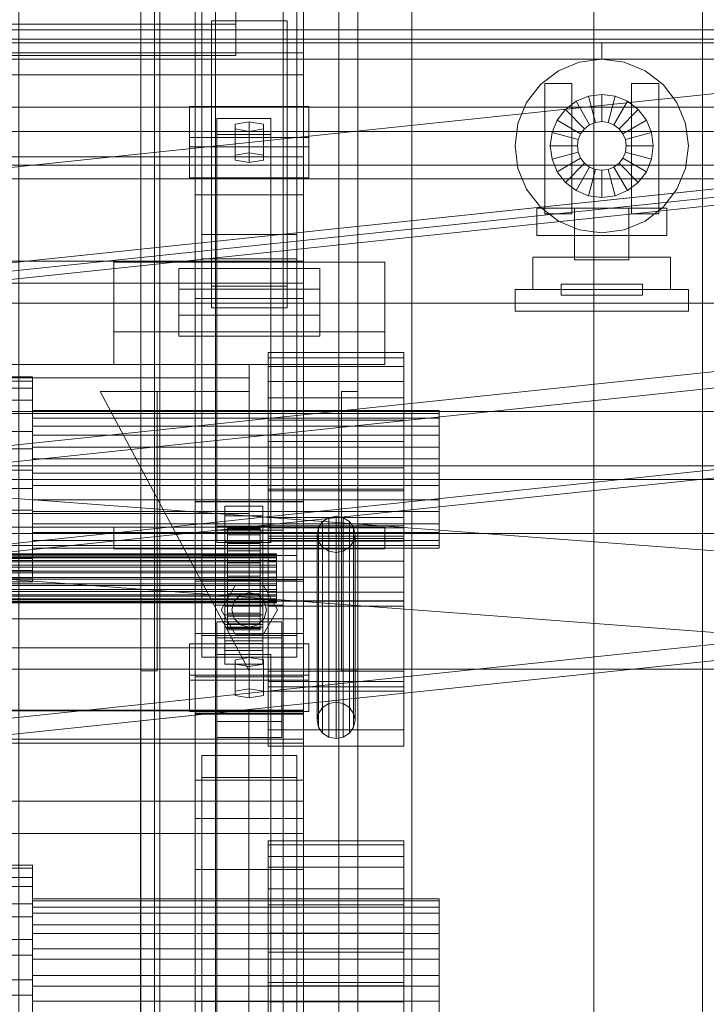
# Model space of a CAD drawing. Header units: millimetres. Extents: x -2233 to 61924, y -68080 to 6847.
# Tile 73 of 256: x 345 to 599, y -35774 to -35410. Entities that reach past the tile are written whole.
import ezdxf

# ---------------------------------------------------------------- set-up
doc = ezdxf.new("R2010")
doc.units = ezdxf.units.MM
for name, color, linetype, lineweight in [('COTAS_O', 1, 'Continuous', 0), ('COTAS_P', 1, 'Continuous', 0), ('frontal_briquetadora', 7, 'Continuous', 0), ('frontal_C01', 7, 'Continuous', 0), ('frontal_C02', 7, 'Continuous', 0), ('frontal_C03', 7, 'Continuous', 0), ('frontal_C04', 7, 'Continuous', 0), ('frontal_C09', 7, 'Continuous', 0), ('frontal_C10', 7, 'Continuous', 0)]:
    doc.layers.add(name, color=color, linetype=linetype, lineweight=lineweight)
doc.dimstyles.new('R19_100', dxfattribs={"dimtxt": 250, "dimasz": 150, "dimexe": 150, "dimexo": 80, "dimgap": 100, "dimtad": 1, "dimtih": 1, "dimtoh": 1, "dimdsep": 46, "dimcen": 0.09, "dimadec": 0, "dimazin": 0, "dimtfac": 1, "dimtdec": 4, "dimtofl": 0, "dimtmove": 0, "dimatfit": 3, "dimfxl": 1, "dimtolj": 1, "dimtzin": 0, "dimarcsym": 0})

# ---------------------------------------------------------------- blocks, each defined once
blk = doc.blocks.new('DIM_R27_48')
at = {"layer": 'COTAS_P'}
for p, q in [((-1750, -34600), (-1600, -34555)), ((2600, -34600), (2450, -34555)), ((-1750, -35500), (-1750, -34600)), ((-1750, -34600), (2600, -34600)), ((-1750, -34600), (-1600, -34645)), ((2600, -34600), (2450, -34645)), ((2600, -35500), (2600, -34600))]:
    blk.add_line(p, q, dxfattribs=at)
blk.add_text('4350 P', height=250, dxfattribs=at).set_placement((425, -34500))
blk = doc.blocks.new('DIM_R27_50')
at = {"layer": 'COTAS_P'}
for p, q in [((1705.78, -34504.95), (1551.9, -34475.9)), ((-194.22, -34704.95), (1705.78, -34504.95)), ((1705.78, -34504.95), (1561.32, -34565.4)), ((1800, -35400), (1705.78, -34504.95)), ((-194.22, -34704.95), (-49.75, -34644.49)), ((-100, -35600), (-194.22, -34704.95)), ((-194.22, -34704.95), (-40.33, -34734))]:
    blk.add_line(p, q, dxfattribs=at)
blk.add_text('1910.5 P', height=250, rotation=6.009, dxfattribs=at).set_placement((745.32, -34505.49))
blk = doc.blocks.new('DIM_R27_58')
at = {"layer": 'COTAS_O'}
for p, q in [((-1480, -35300), (-1330, -35255)), ((490, -35300), (340, -35255)), ((-1480, -36000), (-1480, -35300)), ((-1480, -35300), (490, -35300)), ((-1480, -35300), (-1330, -35345)), ((490, -35300), (340, -35345)), ((490, -36000), (490, -35300))]:
    blk.add_line(p, q, dxfattribs=at)
blk.add_text('1970 O', height=250, dxfattribs=at).set_placement((-495, -35200))
blk = doc.blocks.new('DIM_R27_60')
at = {"layer": 'COTAS_O'}
for p, q in [((-1400, -35300), (-1250, -35255)), ((1400, -35300), (1250, -35255)), ((-1400, -36000), (-1400, -35300)), ((-1400, -35300), (1400, -35300)), ((-1400, -35300), (-1250, -35345)), ((1400, -35300), (1250, -35345)), ((1400, -36000), (1400, -35300))]:
    blk.add_line(p, q, dxfattribs=at)
blk.add_text('2800 O', height=250, dxfattribs=at).set_placement((0, -35200))
blk = doc.blocks.new('DIM_R27_61')
at = {"layer": 'COTAS_P'}
for p, q in [((-305, -34680), (395, -34680)), ((395, -34680), (350, -34830)), ((395, -36000), (395, -34680)), ((395, -34680), (440, -34830)), ((395, -36000), (350, -35850)), ((395, -36000), (440, -35850)), ((-305, -36000), (395, -36000))]:
    blk.add_line(p, q, dxfattribs=at)
blk.add_text('1320 P', height=250, rotation=90, dxfattribs=at).set_placement((295, -35340))
blk = doc.blocks.new('DIM_R27_62')
at = {"layer": 'COTAS_P'}
for p, q in [((-305, -35300), (-155, -35255)), ((345, -35300), (195, -35255)), ((-305, -36000), (-305, -35300)), ((-305, -35300), (345, -35300)), ((-305, -35300), (-155, -35345)), ((345, -35300), (195, -35345)), ((345, -36000), (345, -35300))]:
    blk.add_line(p, q, dxfattribs=at)
blk.add_text('650 P', height=250, dxfattribs=at).set_placement((20, -35200))

msp = doc.modelspace()

# ---------------------------------------------------------------- linework, layer by layer
at = {"layer": 'frontal_briquetadora'}
for q in [(490, -34940), (490, -34950)]:
    msp.add_line((490, -35980), q, dxfattribs=at)
at = {"layer": 'frontal_C01'}
for p, q in [((390, -35975), (390, -34599.343)), ((397, -35975), (397, -34599.343)), ((463, -35975), (463, -34599.343)), ((470, -35975), (470, -34599.343)), ((390, -35975), (390, -35273.382)), ((397, -35975), (397, -35273.382)), ((463, -35975), (463, -35273.382)), ((470, -35975), (470, -35273.382)), ((410, -35617.505), (410, -35293.967)), ((450, -35293.967), (450, -35617.505)), ((410, -35665.654), (410, -35342.115)), ((410, -35666.598), (410, -35343.06)), ((450, -35665.654), (450, -35342.115)), ((450, -35343.06), (450, -35666.598)), ((417.5, -35830.021), (417.5, -35348.555)), ((442.5, -35348.555), (442.5, -35830.021)), ((412.5, -35637.535), (412.5, -35358.275)), ((447.5, -35358.275), (447.5, -35637.535)), ((412.5, -35645.624), (412.5, -35366.363)), ((447.5, -35645.624), (447.5, -35366.363)), ((417.5, -35857.548), (417.5, -35376.083)), ((442.5, -35857.548), (442.5, -35376.083)), ((410, -35705.117), (410, -35381.578)), ((450, -35705.117), (450, -35381.578)), ((450, -35384.156), (450, -35422.675)), ((450, -35430.763), (450, -35392.244)), ((425, -35398.445), (425, -35412.142)), ((425, -35412.142), (-425, -35412.142)), ((416, -35418.968), (416, -35410.879)), ((416, -35410.879), (444, -35410.879)), ((416, -35508.68), (416, -35410.879)), ((425, -35423.698), (425, -35410.001)), ((425, -35423.698), (425, -35412.142)), ((444, -35410.879), (444, -35418.968)), ((444, -35410.879), (444, -35508.68)), ((444, -35418.968), (416, -35418.968)), ((416, -35418.968), (416, -35516.769)), ((444, -35516.769), (444, -35418.968)), ((450, -35422.675), (-450, -35422.675)), ((-425, -35423.698), (425, -35423.698)), ((450, -35430.763), (450, -35422.675)), ((-450, -35430.763), (450, -35430.763)), ((-450, -35460.996), (450, -35460.996)), ((450, -35460.996), (450, -35469.085)), ((450, -35460.996), (450, -35499.515)), ((450, -35469.085), (-450, -35469.085)), ((450, -35507.603), (450, -35469.085)), ((450, -35499.515), (-450, -35499.515)), ((450, -35507.603), (450, -35499.515)), ((404, -35519.426), (404, -35502.171)), ((404, -35502.171), (456, -35502.171)), ((404, -35509.875), (404, -35502.171)), ((456, -35502.171), (456, -35519.426)), ((456, -35502.171), (456, -35509.875)), ((-450, -35507.603), (450, -35507.603)), ((456, -35509.875), (404, -35509.875)), ((404, -35509.875), (404, -35527.13)), ((444, -35508.68), (416, -35508.68)), ((416, -35508.68), (416, -35516.769)), ((444, -35516.769), (444, -35508.68)), ((456, -35527.13), (456, -35509.875)), ((416, -35516.769), (444, -35516.769)), ((456, -35519.426), (404, -35519.426)), ((404, -35519.426), (404, -35527.13)), ((456, -35527.13), (456, -35519.426)), ((404, -35527.13), (456, -35527.13)), ((450, -35616.933), (410, -35616.933)), ((410, -35616.933), (410, -35666.226)), ((410, -35819.138), (410, -35616.933)), ((410, -35665.654), (410, -35617.505)), ((410, -35617.505), (450, -35617.505)), ((450, -35666.226), (450, -35616.933)), ((450, -35616.933), (450, -35819.138)), ((450, -35617.505), (450, -35665.654)), ((-450, -35631.373), (450, -35631.373)), ((450, -35631.373), (450, -35642.157)), ((450, -35631.373), (450, -35665.076)), ((447.5, -35637.535), (412.5, -35637.535)), ((412.5, -35637.535), (412.5, -35645.624)), ((447.5, -35645.624), (447.5, -35637.535)), ((408, -35654.082), (408, -35640.602)), ((408, -35640.602), (452, -35640.602)), ((408, -35652.157), (408, -35640.602)), ((452, -35640.602), (452, -35654.082)), ((452, -35640.602), (452, -35652.157)), ((450, -35642.157), (-450, -35642.157)), ((418, -35650.038), (418, -35644.646)), ((418, -35644.646), (438, -35644.646)), ((418, -35796.387), (418, -35644.646)), ((438, -35644.646), (438, -35650.038)), ((438, -35644.646), (438, -35796.387)), ((450, -35675.861), (450, -35642.157)), ((412.5, -35645.624), (447.5, -35645.624)), ((430, -35645.724), (424.804, -35646.533)), ((424.804, -35646.533), (424.804, -35648.151)), ((424.804, -35658.089), (424.804, -35646.533)), ((424.804, -35648.151), (430, -35648.96)), ((424.804, -35659.706), (424.804, -35648.151)), ((435.196, -35646.533), (430, -35645.724)), ((430, -35657.28), (430, -35645.724)), ((430, -35648.96), (435.196, -35648.151)), ((430, -35648.96), (430, -35660.515)), ((435.196, -35648.151), (435.196, -35646.533)), ((435.196, -35658.089), (435.196, -35646.533)), ((435.196, -35659.706), (435.196, -35648.151)), ((452, -35652.157), (408, -35652.157)), ((408, -35652.157), (408, -35665.638)), ((438, -35650.038), (418, -35650.038)), ((418, -35650.038), (418, -35801.779)), ((438, -35801.779), (438, -35650.038)), ((452, -35665.638), (452, -35652.157)), ((452, -35654.082), (408, -35654.082)), ((408, -35654.082), (408, -35665.638)), ((452, -35665.638), (452, -35654.082)), ((424.804, -35658.089), (430, -35657.28)), ((424.804, -35659.706), (424.804, -35658.089)), ((430, -35660.515), (424.804, -35659.706)), ((430, -35657.28), (435.196, -35658.089)), ((435.196, -35659.706), (430, -35660.515)), ((435.196, -35658.089), (435.196, -35659.706)), ((450, -35665.076), (-450, -35665.076)), ((408, -35665.638), (452, -35665.638)), ((450, -35665.654), (410, -35665.654)), ((410, -35666.226), (450, -35666.226)), ((410, -35868.431), (410, -35666.226)), ((410, -35705.117), (410, -35666.598)), ((410, -35666.598), (450, -35666.598)), ((410, -35827.343), (410, -35666.598)), ((450, -35675.861), (450, -35665.076)), ((450, -35868.431), (450, -35666.226)), ((450, -35666.598), (450, -35705.117)), ((450, -35666.598), (450, -35827.343)), ((-450, -35675.861), (450, -35675.861)), ((412.5, -35689.902), (412.5, -35681.813)), ((412.5, -35681.813), (447.5, -35681.813)), ((412.5, -35839.74), (412.5, -35681.813)), ((447.5, -35681.813), (447.5, -35689.902)), ((447.5, -35681.813), (447.5, -35839.74)), ((447.5, -35689.902), (412.5, -35689.902)), ((412.5, -35847.829), (412.5, -35689.902)), ((447.5, -35847.829), (447.5, -35689.902)), ((450, -35705.117), (410, -35705.117)), ((410, -35865.862), (410, -35705.117)), ((450, -35865.862), (450, -35705.117)), ((437, -35719.036), (437, -35713.336)), ((437, -35713.336), (437, -35714.741)), ((487, -35713.336), (437, -35713.336)), ((487, -35714.741), (487, -35713.336)), ((487, -35713.336), (487, -35719.036)), ((437, -35714.741), (437, -35723.035)), ((487, -35714.741), (437, -35714.741)), ((487, -35723.035), (487, -35714.741)), ((437, -35730.973), (437, -35719.036)), ((487, -35719.036), (437, -35719.036)), ((487, -35719.036), (487, -35730.973)), ((350, -35722.272), (-350, -35722.272)), ((350, -35723.407), (-350, -35723.407)), ((350, -35723.407), (350, -35722.272)), ((350, -35722.272), (350, -35726.88)), ((350, -35730.113), (350, -35723.407)), ((437, -35723.035), (437, -35736.957)), ((487, -35723.035), (437, -35723.035)), ((487, -35736.957), (487, -35723.035)), ((350, -35726.88), (-350, -35726.88)), ((350, -35726.88), (350, -35736.531)), ((350, -35730.113), (-350, -35730.113)), ((350, -35741.37), (350, -35730.113)), ((437, -35747.328), (437, -35730.973)), ((487, -35730.973), (437, -35730.973)), ((487, -35730.973), (487, -35747.328)), ((350, -35737.775), (350, -35734.682)), ((350, -35734.682), (350, -35735.444)), ((500, -35734.682), (350, -35734.682)), ((350, -35735.444), (350, -35739.945)), ((500, -35735.444), (350, -35735.444)), ((500, -35735.444), (500, -35734.682)), ((500, -35734.682), (500, -35737.775)), ((500, -35739.945), (500, -35735.444)), ((350, -35736.531), (-350, -35736.531)), ((350, -35736.531), (350, -35749.755)), ((350, -35744.251), (350, -35737.775)), ((500, -35737.775), (350, -35737.775)), ((437, -35736.957), (437, -35754.387)), ((487, -35736.957), (437, -35736.957)), ((487, -35754.387), (487, -35736.957)), ((500, -35737.775), (500, -35744.251)), ((350, -35741.37), (-350, -35741.37)), ((350, -35739.945), (350, -35747.498)), ((500, -35739.945), (350, -35739.945)), ((350, -35755.462), (350, -35741.37)), ((500, -35747.498), (500, -35739.945)), ((350, -35753.125), (350, -35744.251)), ((500, -35744.251), (350, -35744.251)), ((500, -35744.251), (500, -35753.125)), ((-350, -35749.755), (350, -35749.755)), ((350, -35747.498), (350, -35756.955)), ((500, -35747.498), (350, -35747.498)), ((350, -35749.755), (350, -35764.538)), ((437, -35765.613), (437, -35747.328)), ((437, -35747.328), (487, -35747.328)), ((487, -35747.328), (487, -35765.613)), ((500, -35756.955), (500, -35747.498)), ((350, -35763.045), (350, -35753.125)), ((350, -35753.125), (500, -35753.125)), ((437, -35754.387), (437, -35772.672)), ((487, -35754.387), (437, -35754.387)), ((487, -35772.672), (487, -35754.387)), ((500, -35753.125), (500, -35763.045)), ((350, -35755.462), (-350, -35755.462)), ((350, -35770.245), (350, -35755.462)), ((350, -35756.955), (350, -35766.875)), ((500, -35756.955), (350, -35756.955)), ((500, -35766.875), (500, -35756.955)), ((350, -35764.538), (-350, -35764.538)), ((350, -35772.502), (350, -35763.045)), ((500, -35763.045), (350, -35763.045)), ((350, -35764.538), (350, -35778.63)), ((500, -35763.045), (500, -35772.502)), ((350, -35766.875), (350, -35775.749)), ((500, -35766.875), (350, -35766.875)), ((437, -35783.043), (437, -35765.613)), ((487, -35765.613), (437, -35765.613)), ((437, -35834.146), (437, -35766.742)), ((437, -35766.742), (487, -35766.742)), ((437, -35781.187), (437, -35766.742)), ((487, -35765.613), (487, -35783.043)), ((487, -35766.742), (487, -35834.146)), ((487, -35766.742), (487, -35781.187)), ((500, -35775.749), (500, -35766.875)), ((350, -35770.245), (-350, -35770.245)), ((350, -35783.469), (350, -35770.245)), ((350, -35780.055), (350, -35772.502)), ((500, -35772.502), (350, -35772.502)), ((500, -35772.502), (500, -35780.055)), ((437, -35772.672), (437, -35789.027)), ((487, -35772.672), (437, -35772.672)), ((487, -35789.027), (487, -35772.672))]:
    msp.add_line(p, q, dxfattribs=at)
at = {"layer": 'frontal_C02'}
for p, q in [((390, -35975), (390, -33530.372)), ((397, -35975), (397, -33530.372)), ((463, -35975), (463, -33530.372)), ((470, -35975), (470, -33530.372)), ((390, -35975), (390, -34035.57)), ((397, -35975), (397, -34035.57)), ((463, -35975), (463, -34035.57)), ((470, -35975), (470, -34035.57)), ((390, -35975), (390, -34840.309)), ((397, -35975), (397, -34840.309)), ((463, -35975), (463, -34840.309)), ((470, -35975), (470, -34840.309)), ((410, -35475.098), (410, -35117.436)), ((450, -35117.436), (450, -35475.098)), ((417.5, -35598.77), (417.5, -35122.744)), ((442.5, -35122.744), (442.5, -35598.77)), ((417.5, -35626.336), (417.5, -35150.31)), ((442.5, -35626.336), (442.5, -35150.31)), ((410, -35513.28), (410, -35155.618)), ((450, -35513.28), (450, -35155.618)), ((410, -35588.316), (410, -35293.654)), ((450, -35293.654), (450, -35588.316)), ((410, -35636.79), (410, -35342.128)), ((450, -35636.79), (450, -35342.128)), ((408, -35457.302), (408, -35442.4)), ((408, -35442.4), (452, -35442.4)), ((408, -35453.854), (408, -35442.4)), ((452, -35442.4), (452, -35457.302)), ((452, -35442.4), (452, -35453.854)), ((418, -35452.832), (418, -35446.871)), ((418, -35446.871), (438, -35446.871)), ((418, -35597.285), (418, -35446.871)), ((430, -35448.063), (424.804, -35448.957)), ((424.804, -35448.957), (424.804, -35450.745)), ((424.804, -35460.412), (424.804, -35448.957)), ((435.196, -35448.957), (430, -35448.063)), ((430, -35459.517), (430, -35448.063)), ((435.196, -35450.745), (435.196, -35448.957)), ((435.196, -35460.412), (435.196, -35448.957)), ((438, -35446.871), (438, -35452.832)), ((438, -35446.871), (438, -35597.285)), ((438, -35452.832), (418, -35452.832)), ((418, -35452.832), (418, -35603.246)), ((424.804, -35450.745), (430, -35451.639)), ((424.804, -35462.2), (424.804, -35450.745)), ((430, -35451.639), (435.196, -35450.745)), ((430, -35451.639), (430, -35463.094)), ((435.196, -35462.2), (435.196, -35450.745)), ((438, -35603.246), (438, -35452.832)), ((452, -35453.854), (408, -35453.854)), ((408, -35453.854), (408, -35468.757)), ((452, -35468.757), (452, -35453.854)), ((452, -35457.302), (408, -35457.302)), ((408, -35457.302), (408, -35468.757)), ((424.804, -35460.412), (430, -35459.517)), ((430, -35459.517), (435.196, -35460.412)), ((452, -35468.757), (452, -35457.302)), ((424.804, -35462.2), (424.804, -35460.412)), ((430, -35463.094), (424.804, -35462.2)), ((435.196, -35462.2), (430, -35463.094)), ((435.196, -35460.412), (435.196, -35462.2)), ((408, -35468.757), (452, -35468.757)), ((410, -35513.28), (410, -35475.098)), ((410, -35475.098), (450, -35475.098)), ((410, -35652.796), (410, -35475.098)), ((450, -35475.098), (450, -35513.28)), ((450, -35475.098), (450, -35652.796)), ((412.5, -35498.659), (412.5, -35489.718)), ((412.5, -35489.718), (447.5, -35489.718)), ((412.5, -35608.082), (412.5, -35489.718)), ((447.5, -35489.718), (447.5, -35498.659)), ((447.5, -35489.718), (447.5, -35608.082)), ((380, -35525.585), (380, -35499.86)), ((380, -35499.86), (480, -35499.86)), ((380, -35537.585), (380, -35499.86)), ((447.5, -35498.659), (412.5, -35498.659)), ((412.5, -35617.024), (412.5, -35498.659)), ((447.5, -35617.024), (447.5, -35498.659)), ((480, -35499.86), (480, -35525.585)), ((480, -35499.86), (480, -35537.585)), ((450, -35513.28), (410, -35513.28)), ((410, -35690.978), (410, -35513.28)), ((450, -35690.978), (450, -35513.28)), ((480, -35525.585), (380, -35525.585)), ((380, -35525.585), (380, -35537.585)), ((480, -35537.585), (480, -35525.585)), ((437, -35538.371), (437, -35533.19)), ((437, -35533.19), (437, -35535.136)), ((487, -35533.19), (437, -35533.19)), ((437, -35535.136), (437, -35543.912)), ((487, -35535.136), (437, -35535.136)), ((487, -35535.136), (487, -35533.19)), ((487, -35533.19), (487, -35538.371)), ((487, -35543.912), (487, -35535.136)), ((430, -35537.585), (-430, -35537.585)), ((380, -35537.585), (480, -35537.585)), ((430, -35537.585), (430, -35542.585)), ((437, -35549.889), (437, -35538.371)), ((487, -35538.371), (437, -35538.371)), ((487, -35538.371), (487, -35549.889)), ((430, -35542.585), (-430, -35542.585)), ((350, -35542.154), (-350, -35542.154)), ((350, -35543.727), (-350, -35543.727)), ((350, -35543.727), (350, -35542.154)), ((350, -35542.154), (350, -35546.343)), ((350, -35550.822), (350, -35543.727)), ((430, -35542.585), (430, -35592.585)), ((350, -35546.343), (-350, -35546.343)), ((350, -35546.343), (350, -35555.655)), ((437, -35543.912), (437, -35558.182)), ((487, -35543.912), (437, -35543.912)), ((487, -35558.182), (487, -35543.912)), ((350, -35550.822), (-350, -35550.822)), ((350, -35562.36), (350, -35550.822)), ((430, -35650.585), (375, -35547.585)), ((375, -35547.585), (430, -35547.585)), ((390, -35650.585), (390, -35547.585)), ((390, -35547.585), (396, -35547.585)), ((396, -35650.585), (396, -35547.585)), ((430, -35547.585), (430, -35650.585)), ((437, -35565.992), (437, -35549.889)), ((487, -35549.889), (437, -35549.889)), ((464, -35650.585), (464, -35547.585)), ((464, -35547.585), (470, -35547.585)), ((470, -35650.585), (470, -35547.585)), ((487, -35549.889), (487, -35565.992)), ((350, -35557.414), (350, -35554.603)), ((350, -35554.603), (350, -35555.659)), ((500, -35554.603), (350, -35554.603)), ((500, -35555.659), (500, -35554.603)), ((500, -35554.603), (500, -35557.414)), ((350, -35555.655), (-350, -35555.655)), ((350, -35555.655), (350, -35568.674)), ((350, -35555.659), (350, -35560.42)), ((500, -35555.659), (350, -35555.659)), ((350, -35563.663), (350, -35557.414)), ((500, -35557.414), (350, -35557.414)), ((437, -35558.182), (437, -35575.773)), ((487, -35558.182), (437, -35558.182)), ((487, -35575.773), (487, -35558.182)), ((500, -35560.42), (500, -35555.659)), ((500, -35557.414), (500, -35563.663)), ((350, -35560.42), (350, -35568.163)), ((500, -35560.42), (350, -35560.42)), ((500, -35568.163), (500, -35560.42)), ((350, -35562.36), (-350, -35562.36)), ((350, -35576.583), (350, -35562.36)), ((350, -35572.4), (350, -35563.663)), ((500, -35563.663), (350, -35563.663)), ((500, -35563.663), (500, -35572.4)), ((-350, -35568.674), (350, -35568.674)), ((350, -35568.163), (350, -35577.707)), ((500, -35568.163), (350, -35568.163)), ((350, -35568.674), (350, -35583.417)), ((437, -35584.227), (437, -35565.992)), ((437, -35565.992), (487, -35565.992)), ((487, -35565.992), (487, -35584.227)), ((500, -35577.707), (500, -35568.163)), ((350, -35582.293), (350, -35572.4)), ((350, -35572.4), (500, -35572.4)), ((500, -35572.4), (500, -35582.293)), ((437, -35575.773), (437, -35594.008)), ((487, -35575.773), (437, -35575.773)), ((487, -35594.008), (487, -35575.773)), ((350, -35576.583), (-350, -35576.583)), ((350, -35591.326), (350, -35576.583)), ((350, -35577.707), (350, -35587.6)), ((500, -35577.707), (350, -35577.707)), ((500, -35587.6), (500, -35577.707)), ((350, -35583.417), (-350, -35583.417)), ((350, -35591.837), (350, -35582.293)), ((500, -35582.293), (350, -35582.293)), ((350, -35583.417), (350, -35597.64)), ((437, -35658.117), (437, -35583.604)), ((437, -35583.604), (487, -35583.604)), ((437, -35597.922), (437, -35583.604)), ((487, -35583.604), (487, -35658.117)), ((487, -35583.604), (487, -35597.922)), ((500, -35582.293), (500, -35591.837)), ((437, -35601.818), (437, -35584.227)), ((487, -35584.227), (437, -35584.227)), ((487, -35584.227), (487, -35601.818)), ((350, -35587.6), (350, -35596.337)), ((500, -35587.6), (350, -35587.6)), ((450, -35588.205), (410, -35588.205)), ((410, -35588.205), (410, -35636.9)), ((410, -35723.904), (410, -35588.205)), ((410, -35636.79), (410, -35588.316)), ((410, -35588.316), (450, -35588.316)), ((421, -35593.467), (421, -35589.89)), ((421, -35589.89), (435, -35589.89)), ((421, -35629.982), (421, -35589.89)), ((435, -35589.89), (435, -35593.467)), ((435, -35589.89), (435, -35629.982)), ((450, -35636.9), (450, -35588.205)), ((450, -35588.205), (450, -35723.904)), ((450, -35588.316), (450, -35636.79)), ((500, -35596.337), (500, -35587.6)), ((430, -35592.585), (-430, -35592.585)), ((350, -35591.326), (-350, -35591.326)), ((350, -35604.345), (350, -35591.326)), ((350, -35599.58), (350, -35591.837)), ((500, -35591.837), (350, -35591.837)), ((435, -35593.467), (421, -35593.467)), ((421, -35593.467), (421, -35633.558)), ((430, -35592.585), (430, -35597.585)), ((435, -35633.558), (435, -35593.467)), ((437, -35594.008), (437, -35610.111)), ((487, -35594.008), (437, -35594.008)), ((459.321, -35594.126), (457.05, -35595.574)), ((462, -35593.617), (459.321, -35594.126)), ((459.321, -35662.678), (459.321, -35594.126)), ((464.679, -35594.126), (462, -35593.617)), ((462, -35662.169), (462, -35593.617)), ((466.95, -35595.574), (464.679, -35594.126)), ((464.679, -35662.678), (464.679, -35594.126)), ((487, -35610.111), (487, -35594.008)), ((500, -35591.837), (500, -35599.58)), ((430, -35597.585), (-430, -35597.585)), ((350, -35597.64), (-350, -35597.64)), ((350, -35596.337), (350, -35602.586)), ((500, -35596.337), (350, -35596.337)), ((350, -35597.64), (350, -35609.178)), ((380, -35597.585), (480, -35597.585)), ((380, -35605.585), (380, -35597.585)), ((438, -35597.285), (418, -35597.285)), ((418, -35597.285), (418, -35603.246)), ((422, -35607.501), (422, -35597.509)), ((422, -35597.509), (422, -35597.955)), ((422, -35597.509), (434, -35597.509)), ((422, -35598.357), (422, -35597.509)), ((422, -35607.712), (422, -35597.955)), ((422, -35597.955), (422, -35599.664)), ((422, -35597.955), (434, -35597.955)), ((434, -35597.955), (434, -35597.509)), ((434, -35597.509), (434, -35607.501)), ((434, -35597.509), (434, -35598.357)), ((434, -35599.664), (434, -35597.955)), ((434, -35597.955), (434, -35607.712)), ((437, -35650.734), (437, -35597.085)), ((437, -35597.085), (487, -35597.085)), ((437, -35602.812), (437, -35597.085)), ((487, -35597.922), (437, -35597.922)), ((437, -35597.922), (437, -35672.435)), ((438, -35603.246), (438, -35597.285)), ((455.533, -35597.742), (455, -35600.299)), ((457.05, -35595.574), (455.533, -35597.742)), ((455.533, -35666.294), (455.533, -35597.742)), ((457.05, -35664.126), (457.05, -35595.574)), ((468.467, -35597.742), (466.95, -35595.574)), ((466.95, -35664.126), (466.95, -35595.574)), ((469, -35600.299), (468.467, -35597.742)), ((468.467, -35666.294), (468.467, -35597.742)), ((480, -35605.585), (480, -35597.585)), ((487, -35597.085), (487, -35650.734)), ((487, -35597.085), (487, -35602.812)), ((487, -35672.435), (487, -35597.922)), ((500, -35602.586), (500, -35596.337)), ((350, -35604.341), (350, -35599.58)), ((500, -35599.58), (350, -35599.58)), ((417.5, -35626.336), (417.5, -35598.77)), ((417.5, -35598.77), (442.5, -35598.77)), ((421, -35603.005), (421, -35599.428)), ((421, -35599.428), (435, -35599.428)), ((421, -35639.519), (421, -35599.428)), ((422, -35607.902), (422, -35598.357)), ((422, -35598.357), (434, -35598.357)), ((422, -35600.44), (422, -35598.357)), ((422, -35608.522), (422, -35599.664)), ((422, -35599.664), (422, -35602.521)), ((422, -35599.664), (434, -35599.664)), ((422, -35608.889), (422, -35600.44)), ((422, -35600.44), (434, -35600.44)), ((422, -35603.618), (422, -35600.44)), ((434, -35598.357), (434, -35607.902)), ((434, -35598.357), (434, -35600.44)), ((434, -35602.521), (434, -35599.664)), ((434, -35599.664), (434, -35608.522)), ((434, -35600.44), (434, -35608.889)), ((434, -35600.44), (434, -35603.618)), ((435, -35599.428), (435, -35603.005)), ((435, -35599.428), (435, -35639.519)), ((437, -35654.552), (437, -35600.903)), ((437, -35600.903), (487, -35600.903)), ((437, -35624.767), (437, -35600.903)), ((437, -35616.088), (437, -35601.818)), ((487, -35601.818), (437, -35601.818)), ((442.5, -35598.77), (442.5, -35626.336)), ((455, -35600.299), (455.533, -35602.856)), ((455, -35668.851), (455, -35600.299)), ((468.467, -35602.856), (469, -35600.299)), ((469, -35600.299), (469, -35668.851)), ((487, -35600.903), (487, -35654.552)), ((487, -35600.903), (487, -35624.767)), ((487, -35601.818), (487, -35616.088)), ((500, -35599.58), (500, -35604.341)), ((350, -35604.345), (-350, -35604.345)), ((350, -35602.586), (350, -35605.397)), ((500, -35602.586), (350, -35602.586)), ((350, -35605.397), (350, -35604.341)), ((500, -35604.341), (350, -35604.341)), ((350, -35613.657), (350, -35604.345)), ((500, -35605.397), (350, -35605.397)), ((418, -35603.246), (438, -35603.246)), ((435, -35603.005), (421, -35603.005)), ((421, -35603.005), (421, -35643.096)), ((422, -35609.875), (422, -35602.521)), ((422, -35602.521), (422, -35606.329)), ((422, -35602.521), (434, -35602.521)), ((422, -35610.394), (422, -35603.618)), ((422, -35603.618), (434, -35603.618)), ((422, -35607.673), (422, -35603.618)), ((434, -35606.329), (434, -35602.521)), ((434, -35602.521), (434, -35609.875)), ((434, -35603.618), (434, -35610.394)), ((434, -35603.618), (434, -35607.673)), ((435, -35643.096), (435, -35603.005)), ((487, -35602.812), (437, -35602.812)), ((437, -35602.812), (437, -35656.461)), ((455.533, -35602.856), (457.05, -35605.024)), ((455.533, -35671.408), (455.533, -35602.856)), ((457.05, -35605.024), (459.321, -35606.472)), ((457.05, -35673.576), (457.05, -35605.024)), ((464.679, -35606.472), (466.95, -35605.024)), ((466.95, -35605.024), (468.467, -35602.856)), ((466.95, -35673.576), (466.95, -35605.024)), ((468.467, -35671.408), (468.467, -35602.856)), ((487, -35656.461), (487, -35602.812)), ((500, -35605.397), (500, -35602.586)), ((500, -35604.341), (500, -35605.397)), ((-440, -35607.501), (440, -35607.501)), ((-440, -35607.712), (440, -35607.712)), ((-440, -35607.902), (440, -35607.902)), ((-440, -35608.522), (440, -35608.522)), ((-440, -35608.889), (440, -35608.889)), ((350, -35609.178), (-350, -35609.178)), ((350, -35609.178), (350, -35616.273)), ((380, -35605.585), (480, -35605.585)), ((390, -35605.585), (397, -35605.585)), ((390, -35975), (390, -35605.585)), ((397, -35975), (397, -35605.585)), ((397, -35605.585), (463, -35605.585)), ((447.5, -35608.082), (412.5, -35608.082)), ((412.5, -35608.082), (412.5, -35617.024)), ((422, -35611.679), (422, -35606.329)), ((422, -35606.329), (422, -35610.83)), ((422, -35606.329), (434, -35606.329)), ((422, -35607.712), (422, -35607.501)), ((434, -35607.501), (422, -35607.501)), ((422, -35607.501), (422, -35607.902)), ((422, -35612.315), (422, -35607.673)), ((422, -35607.673), (434, -35607.673)), ((422, -35612.329), (422, -35607.673)), ((422, -35608.522), (422, -35607.712)), ((434, -35607.712), (422, -35607.712)), ((434, -35607.902), (422, -35607.902)), ((422, -35607.902), (422, -35608.889)), ((422, -35609.875), (422, -35608.522)), ((434, -35608.522), (422, -35608.522)), ((434, -35608.889), (422, -35608.889)), ((422, -35608.889), (422, -35610.394)), ((434, -35610.83), (434, -35606.329)), ((434, -35606.329), (434, -35611.679)), ((434, -35607.501), (434, -35607.712)), ((434, -35607.902), (434, -35607.501)), ((434, -35607.673), (434, -35612.315)), ((434, -35607.673), (434, -35612.329)), ((434, -35607.712), (434, -35608.522)), ((434, -35608.889), (434, -35607.902)), ((434, -35608.522), (434, -35609.875)), ((434, -35610.394), (434, -35608.889)), ((440, -35607.712), (440, -35607.501)), ((440, -35607.501), (440, -35607.902)), ((440, -35608.522), (440, -35607.712)), ((440, -35607.902), (440, -35608.889)), ((440, -35609.875), (440, -35608.522)), ((440, -35608.889), (440, -35610.394)), ((447.5, -35617.024), (447.5, -35608.082)), ((459.321, -35606.472), (462, -35606.981)), ((459.321, -35675.024), (459.321, -35606.472)), ((462, -35606.981), (464.679, -35606.472)), ((462, -35675.533), (462, -35606.981)), ((463, -35605.585), (470, -35605.585)), ((463, -35975), (463, -35605.585)), ((464.679, -35675.024), (464.679, -35606.472)), ((470, -35975), (470, -35605.585)), ((-440, -35609.875), (440, -35609.875)), ((-440, -35610.394), (440, -35610.394)), ((-440, -35611.679), (440, -35611.679)), ((-440, -35612.315), (440, -35612.315)), ((422, -35611.679), (422, -35609.875)), ((434, -35609.875), (422, -35609.875)), ((434, -35610.394), (422, -35610.394)), ((422, -35610.394), (422, -35612.315)), ((422, -35610.83), (422, -35613.811)), ((434, -35610.83), (422, -35610.83)), ((422, -35610.83), (422, -35615.717)), ((422, -35613.811), (422, -35611.679)), ((434, -35611.679), (422, -35611.679)), ((434, -35612.315), (422, -35612.315)), ((422, -35612.315), (422, -35614.521)), ((422, -35614.521), (422, -35612.329)), ((422, -35612.329), (434, -35612.329)), ((422, -35617.269), (422, -35612.329)), ((434, -35609.875), (434, -35611.679)), ((434, -35612.315), (434, -35610.394)), ((434, -35613.811), (434, -35610.83)), ((434, -35615.717), (434, -35610.83)), ((434, -35611.679), (434, -35613.811)), ((434, -35614.521), (434, -35612.315)), ((434, -35612.329), (434, -35614.521)), ((434, -35612.329), (434, -35617.269)), ((437, -35610.111), (437, -35621.629)), ((487, -35610.111), (437, -35610.111)), ((440, -35611.679), (440, -35609.875)), ((440, -35610.394), (440, -35612.315)), ((440, -35613.811), (440, -35611.679)), ((440, -35612.315), (440, -35614.521)), ((487, -35621.629), (487, -35610.111)), ((440, -35613.811), (-440, -35613.811)), ((-440, -35614.521), (440, -35614.521)), ((-440, -35616.126), (440, -35616.126)), ((350, -35613.657), (-350, -35613.657)), ((350, -35616.273), (-350, -35616.273)), ((350, -35617.846), (350, -35613.657)), ((350, -35616.273), (350, -35617.846)), ((422, -35613.811), (434, -35613.811)), ((422, -35616.126), (422, -35613.811)), ((434, -35614.521), (422, -35614.521)), ((422, -35614.521), (422, -35616.861)), ((422, -35616.126), (422, -35615.717)), ((422, -35615.717), (422, -35620.657)), ((422, -35615.717), (434, -35615.717)), ((422, -35618.466), (422, -35616.126)), ((434, -35616.126), (422, -35616.126)), ((434, -35613.811), (434, -35616.126)), ((434, -35616.861), (434, -35614.521)), ((434, -35620.657), (434, -35615.717)), ((434, -35615.717), (434, -35616.126)), ((434, -35616.126), (434, -35618.466)), ((437, -35624.864), (437, -35616.088)), ((487, -35616.088), (437, -35616.088)), ((440, -35616.126), (440, -35613.811)), ((440, -35614.521), (440, -35616.861)), ((440, -35618.466), (440, -35616.126)), ((487, -35616.088), (487, -35624.864)), ((-440, -35616.861), (440, -35616.861)), ((-440, -35618.466), (440, -35618.466)), ((-440, -35619.176), (440, -35619.176)), ((350, -35617.846), (-350, -35617.846)), ((412.5, -35617.024), (447.5, -35617.024)), ((419.6, -35628.085), (424.8, -35619.078)), ((422, -35616.861), (422, -35617.269)), ((434, -35616.861), (422, -35616.861)), ((422, -35616.861), (422, -35619.176)), ((422, -35617.269), (434, -35617.269)), ((422, -35622.156), (422, -35617.269)), ((422, -35620.671), (422, -35618.466)), ((422, -35618.466), (422, -35620.657)), ((434, -35618.466), (422, -35618.466)), ((422, -35619.176), (422, -35622.156)), ((434, -35619.176), (422, -35619.176)), ((422, -35619.176), (422, -35621.308)), ((424.8, -35619.078), (435.2, -35619.078)), ((434, -35617.269), (434, -35616.861)), ((434, -35619.176), (434, -35616.861)), ((434, -35617.269), (434, -35622.156)), ((434, -35620.657), (434, -35618.466)), ((434, -35618.466), (434, -35620.671)), ((434, -35622.156), (434, -35619.176)), ((434, -35621.308), (434, -35619.176)), ((435.2, -35619.078), (440.4, -35628.085)), ((440, -35616.861), (440, -35619.176)), ((440, -35620.671), (440, -35618.466)), ((440, -35619.176), (440, -35621.308)), ((-440, -35620.671), (440, -35620.671)), ((-440, -35621.308), (440, -35621.308)), ((-440, -35622.592), (440, -35622.592)), ((-440, -35623.112), (440, -35623.112)), ((422, -35620.657), (422, -35625.313)), ((422, -35620.657), (434, -35620.657)), ((422, -35622.592), (422, -35620.671)), ((422, -35620.671), (422, -35625.313)), ((434, -35620.671), (422, -35620.671)), ((422, -35621.308), (422, -35626.657)), ((434, -35621.308), (422, -35621.308)), ((422, -35621.308), (422, -35623.112)), ((422, -35622.156), (434, -35622.156)), ((422, -35626.657), (422, -35622.156)), ((422, -35624.097), (422, -35622.592)), ((422, -35622.592), (422, -35629.368)), ((434, -35622.592), (422, -35622.592)), ((422, -35623.112), (422, -35630.466)), ((434, -35623.112), (422, -35623.112)), ((422, -35623.112), (422, -35624.465)), ((424.457, -35624.885), (426.8, -35622.542)), ((426.8, -35622.542), (430, -35621.685)), ((430, -35621.685), (433.2, -35622.542)), ((433.2, -35622.542), (435.543, -35624.885)), ((434, -35625.313), (434, -35620.657)), ((434, -35625.313), (434, -35620.671)), ((434, -35620.671), (434, -35622.592)), ((434, -35626.657), (434, -35621.308)), ((434, -35623.112), (434, -35621.308)), ((434, -35622.156), (434, -35626.657)), ((434, -35629.368), (434, -35622.592)), ((434, -35622.592), (434, -35624.097)), ((434, -35630.466), (434, -35623.112)), ((434, -35624.465), (434, -35623.112)), ((437, -35621.629), (437, -35626.81)), ((487, -35621.629), (437, -35621.629)), ((440, -35622.592), (440, -35620.671)), ((440, -35621.308), (440, -35623.112)), ((440, -35624.097), (440, -35622.592)), ((440, -35623.112), (440, -35624.465)), ((487, -35626.81), (487, -35621.629)), ((-440, -35624.097), (440, -35624.097)), ((-440, -35624.465), (440, -35624.465)), ((-440, -35625.084), (440, -35625.084)), ((-440, -35625.274), (440, -35625.274)), ((-440, -35625.486), (440, -35625.486)), ((442.5, -35626.336), (417.5, -35626.336)), ((421, -35640.53), (421, -35626.82)), ((421, -35626.82), (435, -35626.82)), ((421, -35634.456), (421, -35626.82)), ((422, -35625.084), (422, -35624.097)), ((422, -35624.097), (422, -35632.546)), ((434, -35624.097), (422, -35624.097)), ((422, -35624.465), (422, -35633.322)), ((434, -35624.465), (422, -35624.465)), ((422, -35624.465), (422, -35625.274)), ((422, -35625.486), (422, -35625.084)), ((422, -35625.084), (422, -35634.63)), ((434, -35625.084), (422, -35625.084)), ((422, -35625.274), (422, -35635.031)), ((434, -35625.274), (422, -35625.274)), ((422, -35625.274), (422, -35625.486)), ((422, -35625.313), (422, -35629.368)), ((422, -35625.313), (434, -35625.313)), ((422, -35625.486), (422, -35635.477)), ((434, -35625.486), (422, -35625.486)), ((422, -35626.657), (434, -35626.657)), ((422, -35630.466), (422, -35626.657)), ((423.6, -35628.085), (424.457, -35624.885)), ((434, -35632.546), (434, -35624.097)), ((434, -35624.097), (434, -35625.084)), ((434, -35633.322), (434, -35624.465)), ((434, -35625.274), (434, -35624.465)), ((434, -35634.63), (434, -35625.084)), ((434, -35625.084), (434, -35625.486)), ((434, -35635.031), (434, -35625.274)), ((434, -35625.486), (434, -35625.274)), ((434, -35629.368), (434, -35625.313)), ((434, -35635.477), (434, -35625.486)), ((434, -35626.657), (434, -35630.466)), ((435, -35626.82), (435, -35640.53)), ((435, -35626.82), (435, -35634.456)), ((435.543, -35624.885), (436.4, -35628.085)), ((487, -35624.767), (437, -35624.767)), ((437, -35624.767), (437, -35678.416)), ((437, -35626.81), (437, -35624.864)), ((487, -35624.864), (437, -35624.864)), ((487, -35626.81), (437, -35626.81)), ((440, -35625.084), (440, -35624.097)), ((440, -35624.465), (440, -35625.274)), ((440, -35625.486), (440, -35625.084)), ((440, -35625.274), (440, -35625.486)), ((487, -35678.416), (487, -35624.767)), ((487, -35624.864), (487, -35626.81)), ((424.8, -35637.091), (419.6, -35628.085)), ((435, -35629.982), (421, -35629.982)), ((421, -35629.982), (421, -35633.558)), ((422, -35629.368), (422, -35632.546)), ((422, -35629.368), (434, -35629.368)), ((422, -35630.466), (434, -35630.466)), ((422, -35633.322), (422, -35630.466)), ((424.457, -35631.285), (423.6, -35628.085)), ((434, -35632.546), (434, -35629.368)), ((434, -35630.466), (434, -35633.322)), ((435, -35633.558), (435, -35629.982)), ((440.4, -35628.085), (435.2, -35637.091)), ((436.4, -35628.085), (435.543, -35631.285)), ((418, -35638.442), (418, -35632.481)), ((418, -35632.481), (442, -35632.481)), ((418, -35669.249), (418, -35632.481)), ((421, -35633.558), (435, -35633.558)), ((435, -35634.456), (421, -35634.456)), ((421, -35634.456), (421, -35648.167)), ((422, -35632.546), (422, -35634.63)), ((422, -35632.546), (434, -35632.546)), ((422, -35633.322), (434, -35633.322)), ((422, -35635.031), (422, -35633.322)), ((426.8, -35633.627), (424.457, -35631.285)), ((430, -35634.485), (426.8, -35633.627)), ((433.2, -35633.627), (430, -35634.485)), ((435.543, -35631.285), (433.2, -35633.627)), ((434, -35634.63), (434, -35632.546)), ((434, -35633.322), (434, -35635.031)), ((435, -35648.167), (435, -35634.456)), ((442, -35632.481), (442, -35638.442)), ((442, -35632.481), (442, -35669.249)), ((450, -35636.79), (410, -35636.79)), ((410, -35636.9), (450, -35636.9)), ((410, -35772.598), (410, -35636.9)), ((422, -35634.63), (422, -35635.477)), ((422, -35634.63), (434, -35634.63)), ((422, -35635.031), (434, -35635.031)), ((422, -35635.477), (422, -35635.031)), ((422, -35635.477), (434, -35635.477)), ((435.2, -35637.091), (424.8, -35637.091)), ((434, -35635.477), (434, -35634.63)), ((434, -35635.031), (434, -35635.477)), ((450, -35772.598), (450, -35636.9)), ((442, -35638.442), (418, -35638.442)), ((418, -35638.442), (418, -35675.21)), ((435, -35639.519), (421, -35639.519)), ((421, -35639.519), (421, -35643.096)), ((435, -35640.53), (421, -35640.53)), ((421, -35640.53), (421, -35648.167)), ((435, -35643.096), (435, -35639.519)), ((435, -35648.167), (435, -35640.53)), ((442, -35675.21), (442, -35638.442)), ((421, -35643.096), (435, -35643.096)), ((421, -35648.167), (435, -35648.167)), ((396, -35650.585), (390, -35650.585)), ((487, -35650.734), (437, -35650.734)), ((437, -35650.734), (437, -35656.461)), ((470, -35650.585), (464, -35650.585)), ((487, -35656.461), (487, -35650.734)), ((410, -35690.978), (410, -35652.796)), ((410, -35652.796), (450, -35652.796)), ((487, -35654.552), (437, -35654.552)), ((437, -35654.552), (437, -35678.416)), ((450, -35652.796), (450, -35690.978)), ((487, -35678.416), (487, -35654.552)), ((437, -35656.461), (487, -35656.461)), ((487, -35658.117), (437, -35658.117)), ((437, -35658.117), (437, -35672.435)), ((487, -35672.435), (487, -35658.117)), ((457.05, -35664.126), (459.321, -35662.678)), ((459.321, -35662.678), (462, -35662.169)), ((462, -35662.169), (464.679, -35662.678)), ((464.679, -35662.678), (466.95, -35664.126)), ((-450, -35665.314), (450, -35665.314)), ((450, -35665.314), (450, -35677.236)), ((450, -35665.314), (450, -35698.723)), ((455, -35668.851), (455.533, -35666.294)), ((455.533, -35666.294), (457.05, -35664.126)), ((466.95, -35664.126), (468.467, -35666.294)), ((468.467, -35666.294), (469, -35668.851)), ((442, -35669.249), (418, -35669.249)), ((418, -35669.249), (418, -35675.21)), ((442, -35675.21), (442, -35669.249)), ((455.533, -35671.408), (455, -35668.851)), ((469, -35668.851), (468.467, -35671.408)), ((437, -35672.435), (487, -35672.435)), ((457.05, -35673.576), (455.533, -35671.408)), ((459.321, -35675.024), (457.05, -35673.576)), ((466.95, -35673.576), (464.679, -35675.024)), ((468.467, -35671.408), (466.95, -35673.576)), ((450, -35677.236), (-450, -35677.236)), ((418, -35675.21), (442, -35675.21)), ((450, -35710.645), (450, -35677.236)), ((462, -35675.533), (459.321, -35675.024)), ((464.679, -35675.024), (462, -35675.533)), ((437, -35678.416), (487, -35678.416)), ((450, -35690.978), (410, -35690.978)), ((450, -35698.723), (-450, -35698.723)), ((450, -35710.645), (450, -35698.723)), ((-450, -35710.645), (450, -35710.645)), ((410, -35772.598), (410, -35723.904)), ((410, -35723.904), (450, -35723.904)), ((450, -35723.904), (450, -35772.598)), ((450, -35772.598), (410, -35772.598))]:
    msp.add_line(p, q, dxfattribs=at)
at = {"layer": 'frontal_C03'}
for p, q in [((1530, -35414.158), (-1530, -35414.158)), ((1500, -35417.595), (-1500, -35417.595)), ((1500, -35442.718), (-1500, -35442.718)), ((-1500, -35451.701), (1500, -35451.701)), ((1530, -35464.158), (-1530, -35464.158)), ((1530, -35469.158), (-1530, -35469.158))]:
    msp.add_line(p, q, dxfattribs=at)
at = {"layer": 'frontal_C04'}
for p, q in [((-420, -35419), (560, -35419)), ((560, -35419), (560, -35425)), ((560, -35419), (1540, -35419)), ((-420, -35425), (560, -35425)), ((544, -35429.287), (551.718, -35426.09)), ((551.718, -35426.09), (560, -35425)), ((560, -35425), (1540, -35425)), ((560, -35425), (568.282, -35426.09)), ((568.282, -35426.09), (576, -35429.287)), ((537.373, -35434.373), (544, -35429.287)), ((576, -35429.287), (582.627, -35434.373)), ((532.287, -35441), (537.373, -35434.373)), ((539, -35434), (549, -35434)), ((539, -35434), (539, -35482)), ((549, -35482), (549, -35434)), ((571, -35434), (581, -35434)), ((571, -35434), (571, -35482)), ((581, -35482), (581, -35434)), ((582.627, -35434.373), (587.713, -35441)), ((555.082, -35438.647), (560, -35438)), ((560, -35448), (560, -35438)), ((560, -35438), (564.918, -35438.647)), ((529.09, -35448.718), (532.287, -35441)), ((546.565, -35443.565), (550.5, -35440.546)), ((550.5, -35440.546), (555.082, -35438.647)), ((555.5, -35449.206), (550.5, -35440.546)), ((557.671, -35448.307), (555.082, -35438.647)), ((562.329, -35448.307), (564.918, -35438.647)), ((564.5, -35449.206), (569.5, -35440.546)), ((564.918, -35438.647), (569.5, -35440.546)), ((569.5, -35440.546), (573.435, -35443.565)), ((587.713, -35441), (590.91, -35448.718)), ((543.546, -35447.5), (546.565, -35443.565)), ((553.636, -35450.636), (546.565, -35443.565)), ((566.364, -35450.636), (573.435, -35443.565)), ((573.435, -35443.565), (576.454, -35447.5)), ((528, -35457), (529.09, -35448.718)), ((541.647, -35452.082), (543.546, -35447.5)), ((552.206, -35452.5), (543.546, -35447.5)), ((553.636, -35450.636), (555.5, -35449.206)), ((555.5, -35449.206), (557.671, -35448.307)), ((557.671, -35448.307), (560, -35448)), ((560, -35448), (562.329, -35448.307)), ((562.329, -35448.307), (564.5, -35449.206)), ((564.5, -35449.206), (566.364, -35450.636)), ((567.794, -35452.5), (576.454, -35447.5)), ((576.454, -35447.5), (578.353, -35452.082)), ((590.91, -35448.718), (592, -35457)), ((541, -35457), (541.647, -35452.082)), ((551.307, -35454.671), (541.647, -35452.082)), ((551.307, -35454.671), (552.206, -35452.5)), ((552.206, -35452.5), (553.636, -35450.636)), ((566.364, -35450.636), (567.794, -35452.5)), ((567.794, -35452.5), (568.693, -35454.671)), ((568.693, -35454.671), (578.353, -35452.082)), ((578.353, -35452.082), (579, -35457)), ((551, -35457), (551.307, -35454.671)), ((568.693, -35454.671), (569, -35457)), ((529.09, -35465.282), (528, -35457)), ((551, -35457), (541, -35457)), ((541.647, -35461.918), (541, -35457)), ((551.307, -35459.329), (541.647, -35461.918)), ((551.307, -35459.329), (551, -35457)), ((552.206, -35461.5), (551.307, -35459.329)), ((568.693, -35459.329), (567.794, -35461.5)), ((569, -35457), (568.693, -35459.329)), ((568.693, -35459.329), (578.353, -35461.918)), ((579, -35457), (569, -35457)), ((579, -35457), (578.353, -35461.918)), ((592, -35457), (590.91, -35465.282)), ((543.546, -35466.5), (541.647, -35461.918)), ((552.206, -35461.5), (543.546, -35466.5)), ((553.636, -35463.364), (546.565, -35470.435)), ((553.636, -35463.364), (552.206, -35461.5)), ((555.5, -35464.794), (553.636, -35463.364)), ((566.364, -35463.364), (564.5, -35464.794)), ((567.794, -35461.5), (566.364, -35463.364)), ((566.364, -35463.364), (573.435, -35470.435)), ((567.794, -35461.5), (576.454, -35466.5)), ((578.353, -35461.918), (576.454, -35466.5)), ((532.287, -35473), (529.09, -35465.282)), ((546.565, -35470.435), (543.546, -35466.5)), ((555.5, -35464.794), (550.5, -35473.454)), ((557.671, -35465.693), (555.082, -35475.353)), ((557.671, -35465.693), (555.5, -35464.794)), ((560, -35466), (557.671, -35465.693)), ((562.329, -35465.693), (560, -35466)), ((560, -35466), (560, -35476)), ((564.5, -35464.794), (562.329, -35465.693)), ((562.329, -35465.693), (564.918, -35475.353)), ((564.5, -35464.794), (569.5, -35473.454)), ((576.454, -35466.5), (573.435, -35470.435)), ((590.91, -35465.282), (587.713, -35473)), ((550.5, -35473.454), (546.565, -35470.435)), ((573.435, -35470.435), (569.5, -35473.454)), ((537.373, -35479.627), (532.287, -35473)), ((555.082, -35475.353), (550.5, -35473.454)), ((569.5, -35473.454), (564.918, -35475.353)), ((587.713, -35473), (582.627, -35479.627)), ((560, -35476), (555.082, -35475.353)), ((564.918, -35475.353), (560, -35476)), ((536, -35480), (584, -35480)), ((536, -35480), (536, -35490)), ((544, -35484.713), (537.373, -35479.627)), ((539, -35482), (549, -35482)), ((570, -35480), (550, -35480)), ((550, -35499), (550, -35480)), ((570, -35480), (570, -35499)), ((571, -35482), (581, -35482)), ((582.627, -35479.627), (576, -35484.713)), ((584, -35490), (584, -35480)), ((551.718, -35487.91), (544, -35484.713)), ((576, -35484.713), (568.282, -35487.91)), ((560, -35489), (551.718, -35487.91)), ((568.282, -35487.91), (560, -35489)), ((536, -35490), (584, -35490)), ((534.6, -35498), (585.4, -35498)), ((534.6, -35498), (534.6, -35510)), ((570, -35499), (550, -35499)), ((585.4, -35510), (585.4, -35498)), ((528, -35510), (592, -35510)), ((528, -35510), (528, -35518)), ((534.6, -35510), (585.4, -35510)), ((545, -35508), (575, -35508)), ((545, -35508), (545, -35512)), ((575, -35512), (575, -35508)), ((592, -35518), (592, -35510)), ((545, -35512), (575, -35512)), ((-550, -35515), (650, -35515)), ((528, -35518), (592, -35518)), ((-548.878, -35520.042), (651.122, -35610.042)), ((-551.122, -35549.958), (648.878, -35639.958)), ((-550, -35555), (650, -35555)), ((-1750, -35575), (2600, -35575)), ((-1750, -35580), (2600, -35580)), ((-550, -35600), (650, -35600)), ((-550, -35650), (650, -35650))]:
    msp.add_line(p, q, dxfattribs=at)
at = {"layer": 'frontal_C09'}
for p, q in [((-49.542, -35506.202), (1731.117, -35318.765)), ((-105.548, -35547.291), (1794.452, -35347.291)), ((-105.234, -35550.275), (1794.766, -35350.275)), ((-45.878, -35541.01), (1734.781, -35353.572)), ((-35.619, -35542.947), (1725.15, -35357.603)), ((-35.305, -35545.93), (1725.464, -35360.586)), ((-168.15, -35621.251), (1871.081, -35406.595)), ((-167.522, -35627.218), (1871.709, -35412.562)), ((-94.766, -35649.725), (1805.234, -35449.725)), ((-94.452, -35652.709), (1805.548, -35452.709)), ((-157.681, -35720.702), (1881.549, -35506.046)), ((-157.053, -35726.669), (1882.178, -35512.013)), ((389.815, -35669.104), (429.815, -35664.893)), ((429.815, -35988), (429.815, -35664.893)), ((389.815, -35988), (389.815, -35669.104))]:
    msp.add_line(p, q, dxfattribs=at)
at = {"layer": 'frontal_C10'}
for p, q in [((557.112, -33899.794), (557.112, -35988)), ((597.112, -35988), (597.112, -33901.658)), ((557.112, -35988), (557.112, -33910.978)), ((597.112, -35988), (597.112, -33912.842))]:
    msp.add_line(p, q, dxfattribs=at)

# ---------------------------------------------------------------- dimensions: what is measured, and where the dimension line sits
at = {"layer": 'COTAS_O'}
for p1, p2, picture, middle in [((-1480, -36000), (490, -36000), 'DIM_R27_58', (-495, -35300)), ((-1400, -36000), (1400, -36000), 'DIM_R27_60', (0, -35300))]:
    dim = msp.add_aligned_dim(p1=p1, p2=p2, distance=700, text='<> O', dimstyle='R19_100', dxfattribs=at)
    dim.commit()
    dim.dimension.update_dxf_attribs({"geometry": picture, "text_midpoint": middle})
at = {"layer": 'COTAS_P'}
for p1, p2, distance, picture, middle in [((-100, -35600), (1800, -35400), 900, 'DIM_R27_50', (755.784, -34604.945)), ((-1750, -35500), (2600, -35500), 900, 'DIM_R27_48', (425, -34600)), ((-305, -36000), (-305, -34680), -700, 'DIM_R27_61', (395, -35340)), ((-305, -36000), (345, -36000), 700, 'DIM_R27_62', (20, -35300))]:
    dim = msp.add_aligned_dim(p1=p1, p2=p2, distance=distance, text='<> P', dimstyle='R19_100', dxfattribs=at)
    dim.commit()
    dim.dimension.update_dxf_attribs({"geometry": picture, "text_midpoint": middle})

doc.saveas('drawing.dxf')
